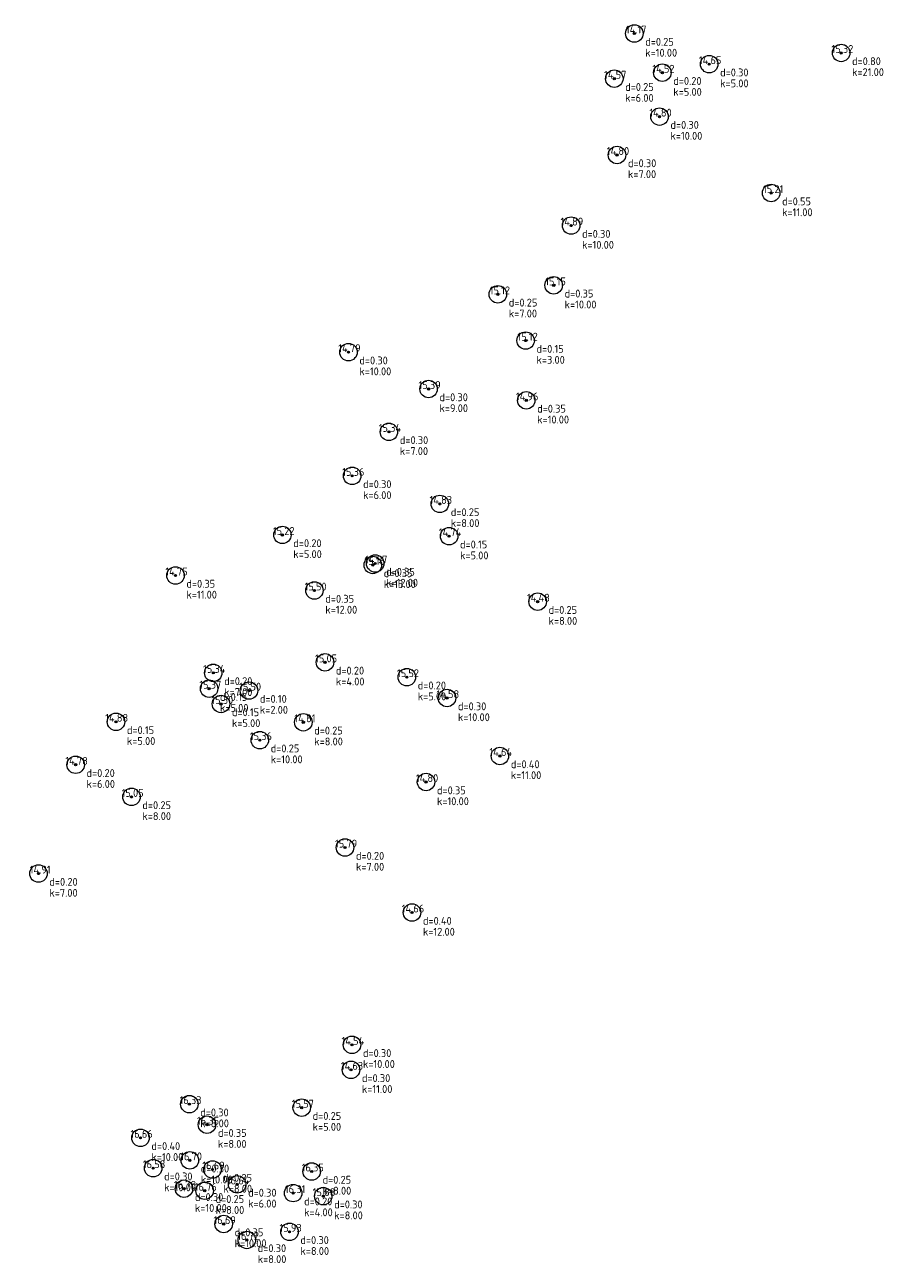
# Model space of a CAD drawing. Header units: metres. Extents: x 202163 to 203807, y 395988 to 397741.
# Tile 6 of 7: x 202163 to 202223, y 397569 to 397654. Entities that reach past the tile are written whole.
import ezdxf
from ezdxf.enums import TextEntityAlignment as Align

# ---------------------------------------------------------------- set-up
doc = ezdxf.new("R2010")
doc.units = ezdxf.units.M
doc.layers.add('B-ME-AL-SITUATIEMETING-S', color=7, linetype='Continuous')
doc.layers.add('X-XX-AL-MEETPUNT_DATA_HOOGTE-T18', color=150, linetype='Continuous')
doc.layers.add('B-ME-GR-BOOM-S', color=90, linetype='Continuous', lineweight=25)
doc.styles.add('NLCS-ISO-ANNOTATIVE-T18', font='txt', dxfattribs={"height": 1.8})

# ---------------------------------------------------------------- blocks, each defined once
blk = doc.blocks.new('SGR-BOOM_NUMMER-SO')
at = {"linetype": 'ByBlock', "lineweight": 18}
h = blk.add_hatch(color=0, dxfattribs=at)
h.dxf.hatch_style = 1
edge = h.paths.add_edge_path()
edge.add_arc((0, 0), 0.25, 0, 360)
at = {"color": 0, "linetype": 'ByBlock', "lineweight": 18}
for radius in [2, 0.25]:
    blk.add_circle((0, 0), radius, dxfattribs=at)
at = {"color": 0, "linetype": 'ByBlock', "lineweight": -2, "style": 'NLCS-ISO-ANNOTATIVE-T18'}
for tag, p in [('SOORT', (2.5, -2.8)), ('DIAMETER', (2.5, -5.3))]:
    blk.add_attdef(tag, p, '', height=1.8, dxfattribs=at)
blk = doc.blocks.new('SAL-MEETPUNT_MARKER-SO')
at = {"layer": 'X-XX-AL-MEETPUNT_DATA_HOOGTE-T18', "style": 'NLCS-ISO-ANNOTATIVE-T18'}
blk.add_attdef('HOOGTE', text='', height=1.8, dxfattribs=at).set_placement((2.79, 0), align=Align.RIGHT)

msp = doc.modelspace()

# ---------------------------------------------------------------- block references
at = {"layer": 'B-ME-AL-SITUATIEMETING-S'}
ref = msp.add_blockref('SAL-MEETPUNT_MARKER-SO', (202205.184, 397653.27), dxfattribs=dict(at, xscale=0.3, yscale=0.3, zscale=0.3))
ref.add_attrib('HOOGTE', '14.17', dxfattribs={"layer": 'X-XX-AL-MEETPUNT_DATA_HOOGTE-T18', "height": 0.54, "style": 'NLCS-ISO-ANNOTATIVE-T18'}).set_placement((202206.02032, 397653.27), align=Align.RIGHT)
ref = msp.add_blockref('SAL-MEETPUNT_MARKER-SO', (202219.383, 397651.937), dxfattribs=dict(at, xscale=0.3, yscale=0.3, zscale=0.3))
ref.add_attrib('HOOGTE', '15.32', dxfattribs={"layer": 'X-XX-AL-MEETPUNT_DATA_HOOGTE-T18', "height": 0.54, "style": 'NLCS-ISO-ANNOTATIVE-T18'}).set_placement((202220.21932, 397651.937), align=Align.RIGHT)
ref = msp.add_blockref('SAL-MEETPUNT_MARKER-SO', (202210.324, 397651.168), dxfattribs=dict(at, xscale=0.3, yscale=0.3, zscale=0.3))
ref.add_attrib('HOOGTE', '14.65', dxfattribs={"layer": 'X-XX-AL-MEETPUNT_DATA_HOOGTE-T18', "height": 0.54, "style": 'NLCS-ISO-ANNOTATIVE-T18'}).set_placement((202211.16032, 397651.168), align=Align.RIGHT)
ref = msp.add_blockref('SAL-MEETPUNT_MARKER-SO', (202203.807, 397650.169), dxfattribs=dict(at, xscale=0.3, yscale=0.3, zscale=0.3))
ref.add_attrib('HOOGTE', '14.57', dxfattribs={"layer": 'X-XX-AL-MEETPUNT_DATA_HOOGTE-T18', "height": 0.54, "style": 'NLCS-ISO-ANNOTATIVE-T18'}).set_placement((202204.64332, 397650.169), align=Align.RIGHT)
ref = msp.add_blockref('SAL-MEETPUNT_MARKER-SO', (202207.11, 397650.582), dxfattribs=dict(at, xscale=0.3, yscale=0.3, zscale=0.3))
ref.add_attrib('HOOGTE', '14.52', dxfattribs={"layer": 'X-XX-AL-MEETPUNT_DATA_HOOGTE-T18', "height": 0.54, "style": 'NLCS-ISO-ANNOTATIVE-T18'}).set_placement((202207.94632, 397650.582), align=Align.RIGHT)
ref = msp.add_blockref('SAL-MEETPUNT_MARKER-SO', (202206.914, 397647.566), dxfattribs=dict(at, xscale=0.3, yscale=0.3, zscale=0.3))
ref.add_attrib('HOOGTE', '14.80', dxfattribs={"layer": 'X-XX-AL-MEETPUNT_DATA_HOOGTE-T18', "height": 0.54, "style": 'NLCS-ISO-ANNOTATIVE-T18'}).set_placement((202207.75032, 397647.566), align=Align.RIGHT)
ref = msp.add_blockref('SAL-MEETPUNT_MARKER-SO', (202203.996, 397644.933), dxfattribs=dict(at, xscale=0.3, yscale=0.3, zscale=0.3))
ref.add_attrib('HOOGTE', '14.80', dxfattribs={"layer": 'X-XX-AL-MEETPUNT_DATA_HOOGTE-T18', "height": 0.54, "style": 'NLCS-ISO-ANNOTATIVE-T18'}).set_placement((202204.83232, 397644.933), align=Align.RIGHT)
ref = msp.add_blockref('SAL-MEETPUNT_MARKER-SO', (202214.577, 397642.318), dxfattribs=dict(at, xscale=0.3, yscale=0.3, zscale=0.3))
ref.add_attrib('HOOGTE', '15.21', dxfattribs={"layer": 'X-XX-AL-MEETPUNT_DATA_HOOGTE-T18', "height": 0.54, "style": 'NLCS-ISO-ANNOTATIVE-T18'}).set_placement((202215.41332, 397642.318), align=Align.RIGHT)
ref = msp.add_blockref('SAL-MEETPUNT_MARKER-SO', (202200.846, 397640.086), dxfattribs=dict(at, xscale=0.3, yscale=0.3, zscale=0.3))
ref.add_attrib('HOOGTE', '14.89', dxfattribs={"layer": 'X-XX-AL-MEETPUNT_DATA_HOOGTE-T18', "height": 0.54, "style": 'NLCS-ISO-ANNOTATIVE-T18'}).set_placement((202201.68232, 397640.086), align=Align.RIGHT)
ref = msp.add_blockref('SAL-MEETPUNT_MARKER-SO', (202199.65, 397635.985), dxfattribs=dict(at, xscale=0.3, yscale=0.3, zscale=0.3))
ref.add_attrib('HOOGTE', '15.15', dxfattribs={"layer": 'X-XX-AL-MEETPUNT_DATA_HOOGTE-T18', "height": 0.54, "style": 'NLCS-ISO-ANNOTATIVE-T18'}).set_placement((202200.48632, 397635.985), align=Align.RIGHT)
ref = msp.add_blockref('SAL-MEETPUNT_MARKER-SO', (202195.817, 397635.367), dxfattribs=dict(at, xscale=0.3, yscale=0.3, zscale=0.3))
ref.add_attrib('HOOGTE', '15.12', dxfattribs={"layer": 'X-XX-AL-MEETPUNT_DATA_HOOGTE-T18', "height": 0.54, "style": 'NLCS-ISO-ANNOTATIVE-T18'}).set_placement((202196.65332, 397635.367), align=Align.RIGHT)
ref = msp.add_blockref('SAL-MEETPUNT_MARKER-SO', (202197.72, 397632.191), dxfattribs=dict(at, xscale=0.3, yscale=0.3, zscale=0.3))
ref.add_attrib('HOOGTE', '15.12', dxfattribs={"layer": 'X-XX-AL-MEETPUNT_DATA_HOOGTE-T18', "height": 0.54, "style": 'NLCS-ISO-ANNOTATIVE-T18'}).set_placement((202198.55632, 397632.191), align=Align.RIGHT)
ref = msp.add_blockref('SAL-MEETPUNT_MARKER-SO', (202185.56, 397631.398), dxfattribs=dict(at, xscale=0.3, yscale=0.3, zscale=0.3))
ref.add_attrib('HOOGTE', '14.79', dxfattribs={"layer": 'X-XX-AL-MEETPUNT_DATA_HOOGTE-T18', "height": 0.54, "style": 'NLCS-ISO-ANNOTATIVE-T18'}).set_placement((202186.39632, 397631.398), align=Align.RIGHT)
ref = msp.add_blockref('SAL-MEETPUNT_MARKER-SO', (202191.059, 397628.868), dxfattribs=dict(at, xscale=0.3, yscale=0.3, zscale=0.3))
ref.add_attrib('HOOGTE', '15.39', dxfattribs={"layer": 'X-XX-AL-MEETPUNT_DATA_HOOGTE-T18', "height": 0.54, "style": 'NLCS-ISO-ANNOTATIVE-T18'}).set_placement((202191.89532, 397628.868), align=Align.RIGHT)
ref = msp.add_blockref('SAL-MEETPUNT_MARKER-SO', (202197.765, 397628.086), dxfattribs=dict(at, xscale=0.3, yscale=0.3, zscale=0.3))
ref.add_attrib('HOOGTE', '14.96', dxfattribs={"layer": 'X-XX-AL-MEETPUNT_DATA_HOOGTE-T18', "height": 0.54, "style": 'NLCS-ISO-ANNOTATIVE-T18'}).set_placement((202198.60132, 397628.086), align=Align.RIGHT)
ref = msp.add_blockref('SAL-MEETPUNT_MARKER-SO', (202188.336, 397625.925), dxfattribs=dict(at, xscale=0.3, yscale=0.3, zscale=0.3))
ref.add_attrib('HOOGTE', '15.34', dxfattribs={"layer": 'X-XX-AL-MEETPUNT_DATA_HOOGTE-T18', "height": 0.54, "style": 'NLCS-ISO-ANNOTATIVE-T18'}).set_placement((202189.17232, 397625.925), align=Align.RIGHT)
ref = msp.add_blockref('SAL-MEETPUNT_MARKER-SO', (202185.814, 397622.903), dxfattribs=dict(at, xscale=0.3, yscale=0.3, zscale=0.3))
ref.add_attrib('HOOGTE', '15.36', dxfattribs={"layer": 'X-XX-AL-MEETPUNT_DATA_HOOGTE-T18', "height": 0.54, "style": 'NLCS-ISO-ANNOTATIVE-T18'}).set_placement((202186.65032, 397622.903), align=Align.RIGHT)
ref = msp.add_blockref('SAL-MEETPUNT_MARKER-SO', (202191.835, 397620.979), dxfattribs=dict(at, xscale=0.3, yscale=0.3, zscale=0.3))
ref.add_attrib('HOOGTE', '14.83', dxfattribs={"layer": 'X-XX-AL-MEETPUNT_DATA_HOOGTE-T18', "height": 0.54, "style": 'NLCS-ISO-ANNOTATIVE-T18'}).set_placement((202192.67132, 397620.979), align=Align.RIGHT)
ref = msp.add_blockref('SAL-MEETPUNT_MARKER-SO', (202181.025, 397618.85), dxfattribs=dict(at, xscale=0.3, yscale=0.3, zscale=0.3))
ref.add_attrib('HOOGTE', '15.22', dxfattribs={"layer": 'X-XX-AL-MEETPUNT_DATA_HOOGTE-T18', "height": 0.54, "style": 'NLCS-ISO-ANNOTATIVE-T18'}).set_placement((202181.86132, 397618.85), align=Align.RIGHT)
ref = msp.add_blockref('SAL-MEETPUNT_MARKER-SO', (202192.469, 397618.764), dxfattribs=dict(at, xscale=0.3, yscale=0.3, zscale=0.3))
ref.add_attrib('HOOGTE', '14.74', dxfattribs={"layer": 'X-XX-AL-MEETPUNT_DATA_HOOGTE-T18', "height": 0.54, "style": 'NLCS-ISO-ANNOTATIVE-T18'}).set_placement((202193.30532, 397618.764), align=Align.RIGHT)
ref = msp.add_blockref('SAL-MEETPUNT_MARKER-SO', (202187.397, 397616.889), dxfattribs=dict(at, xscale=0.3, yscale=0.3, zscale=0.3))
ref.add_attrib('HOOGTE', '14.97', dxfattribs={"layer": 'X-XX-AL-MEETPUNT_DATA_HOOGTE-T18', "height": 0.54, "style": 'NLCS-ISO-ANNOTATIVE-T18'}).set_placement((202188.23332, 397616.889), align=Align.RIGHT)
ref = msp.add_blockref('SAL-MEETPUNT_MARKER-SO', (202173.685, 397616.068), dxfattribs=dict(at, xscale=0.3, yscale=0.3, zscale=0.3))
ref.add_attrib('HOOGTE', '14.75', dxfattribs={"layer": 'X-XX-AL-MEETPUNT_DATA_HOOGTE-T18', "height": 0.54, "style": 'NLCS-ISO-ANNOTATIVE-T18'}).set_placement((202174.52132, 397616.068), align=Align.RIGHT)
ref = msp.add_blockref('SAL-MEETPUNT_MARKER-SO', (202187.231, 397616.789), dxfattribs=dict(at, xscale=0.3, yscale=0.3, zscale=0.3))
ref.add_attrib('HOOGTE', '15.16', dxfattribs={"layer": 'X-XX-AL-MEETPUNT_DATA_HOOGTE-T18', "height": 0.54, "style": 'NLCS-ISO-ANNOTATIVE-T18'}).set_placement((202188.06732, 397616.789), align=Align.RIGHT)
ref = msp.add_blockref('SAL-MEETPUNT_MARKER-SO', (202183.222, 397615.036), dxfattribs=dict(at, xscale=0.3, yscale=0.3, zscale=0.3))
ref.add_attrib('HOOGTE', '15.50', dxfattribs={"layer": 'X-XX-AL-MEETPUNT_DATA_HOOGTE-T18', "height": 0.54, "style": 'NLCS-ISO-ANNOTATIVE-T18'}).set_placement((202184.05832, 397615.036), align=Align.RIGHT)
ref = msp.add_blockref('SAL-MEETPUNT_MARKER-SO', (202198.547, 397614.269), dxfattribs=dict(at, xscale=0.3, yscale=0.3, zscale=0.3))
ref.add_attrib('HOOGTE', '14.48', dxfattribs={"layer": 'X-XX-AL-MEETPUNT_DATA_HOOGTE-T18', "height": 0.54, "style": 'NLCS-ISO-ANNOTATIVE-T18'}).set_placement((202199.38332, 397614.269), align=Align.RIGHT)
ref = msp.add_blockref('SAL-MEETPUNT_MARKER-SO', (202183.946, 397610.104), dxfattribs=dict(at, xscale=0.3, yscale=0.3, zscale=0.3))
ref.add_attrib('HOOGTE', '15.05', dxfattribs={"layer": 'X-XX-AL-MEETPUNT_DATA_HOOGTE-T18', "height": 0.54, "style": 'NLCS-ISO-ANNOTATIVE-T18'}).set_placement((202184.78232, 397610.104), align=Align.RIGHT)
ref = msp.add_blockref('SAL-MEETPUNT_MARKER-SO', (202176.276, 397609.38), dxfattribs=dict(at, xscale=0.3, yscale=0.3, zscale=0.3))
ref.add_attrib('HOOGTE', '15.34', dxfattribs={"layer": 'X-XX-AL-MEETPUNT_DATA_HOOGTE-T18', "height": 0.54, "style": 'NLCS-ISO-ANNOTATIVE-T18'}).set_placement((202177.11232, 397609.38), align=Align.RIGHT)
ref = msp.add_blockref('SAL-MEETPUNT_MARKER-SO', (202189.567, 397609.087), dxfattribs=dict(at, xscale=0.3, yscale=0.3, zscale=0.3))
ref.add_attrib('HOOGTE', '15.52', dxfattribs={"layer": 'X-XX-AL-MEETPUNT_DATA_HOOGTE-T18', "height": 0.54, "style": 'NLCS-ISO-ANNOTATIVE-T18'}).set_placement((202190.40332, 397609.087), align=Align.RIGHT)
ref = msp.add_blockref('SAL-MEETPUNT_MARKER-SO', (202175.992, 397608.297), dxfattribs=dict(at, xscale=0.3, yscale=0.3, zscale=0.3))
ref.add_attrib('HOOGTE', '15.37', dxfattribs={"layer": 'X-XX-AL-MEETPUNT_DATA_HOOGTE-T18', "height": 0.54, "style": 'NLCS-ISO-ANNOTATIVE-T18'}).set_placement((202176.82832, 397608.297), align=Align.RIGHT)
ref = msp.add_blockref('SAL-MEETPUNT_MARKER-SO', (202178.728, 397608.164), dxfattribs=dict(at, xscale=0.3, yscale=0.3, zscale=0.3))
ref.add_attrib('HOOGTE', '15.50', dxfattribs={"layer": 'X-XX-AL-MEETPUNT_DATA_HOOGTE-T18', "height": 0.54, "style": 'NLCS-ISO-ANNOTATIVE-T18'}).set_placement((202179.56432, 397608.164), align=Align.RIGHT)
ref = msp.add_blockref('SAL-MEETPUNT_MARKER-SO', (202192.325, 397607.653), dxfattribs=dict(at, xscale=0.3, yscale=0.3, zscale=0.3))
ref.add_attrib('HOOGTE', '14.58', dxfattribs={"layer": 'X-XX-AL-MEETPUNT_DATA_HOOGTE-T18', "height": 0.54, "style": 'NLCS-ISO-ANNOTATIVE-T18'}).set_placement((202193.16132, 397607.653), align=Align.RIGHT)
ref = msp.add_blockref('SAL-MEETPUNT_MARKER-SO', (202176.81, 397607.247), dxfattribs=dict(at, xscale=0.3, yscale=0.3, zscale=0.3))
ref.add_attrib('HOOGTE', '15.30', dxfattribs={"layer": 'X-XX-AL-MEETPUNT_DATA_HOOGTE-T18', "height": 0.54, "style": 'NLCS-ISO-ANNOTATIVE-T18'}).set_placement((202177.64632, 397607.247), align=Align.RIGHT)
ref = msp.add_blockref('SAL-MEETPUNT_MARKER-SO', (202169.599, 397606.021), dxfattribs=dict(at, xscale=0.3, yscale=0.3, zscale=0.3))
ref.add_attrib('HOOGTE', '14.88', dxfattribs={"layer": 'X-XX-AL-MEETPUNT_DATA_HOOGTE-T18', "height": 0.54, "style": 'NLCS-ISO-ANNOTATIVE-T18'}).set_placement((202170.43532, 397606.021), align=Align.RIGHT)
ref = msp.add_blockref('SAL-MEETPUNT_MARKER-SO', (202182.459, 397605.989), dxfattribs=dict(at, xscale=0.3, yscale=0.3, zscale=0.3))
ref.add_attrib('HOOGTE', '14.81', dxfattribs={"layer": 'X-XX-AL-MEETPUNT_DATA_HOOGTE-T18', "height": 0.54, "style": 'NLCS-ISO-ANNOTATIVE-T18'}).set_placement((202183.29532, 397605.989), align=Align.RIGHT)
ref = msp.add_blockref('SAL-MEETPUNT_MARKER-SO', (202179.472, 397604.764), dxfattribs=dict(at, xscale=0.3, yscale=0.3, zscale=0.3))
ref.add_attrib('HOOGTE', '15.36', dxfattribs={"layer": 'X-XX-AL-MEETPUNT_DATA_HOOGTE-T18', "height": 0.54, "style": 'NLCS-ISO-ANNOTATIVE-T18'}).set_placement((202180.30832, 397604.764), align=Align.RIGHT)
ref = msp.add_blockref('SAL-MEETPUNT_MARKER-SO', (202195.956, 397603.675), dxfattribs=dict(at, xscale=0.3, yscale=0.3, zscale=0.3))
ref.add_attrib('HOOGTE', '14.64', dxfattribs={"layer": 'X-XX-AL-MEETPUNT_DATA_HOOGTE-T18', "height": 0.54, "style": 'NLCS-ISO-ANNOTATIVE-T18'}).set_placement((202196.79232, 397603.675), align=Align.RIGHT)
ref = msp.add_blockref('SAL-MEETPUNT_MARKER-SO', (202166.829, 397603.072), dxfattribs=dict(at, xscale=0.3, yscale=0.3, zscale=0.3))
ref.add_attrib('HOOGTE', '14.78', dxfattribs={"layer": 'X-XX-AL-MEETPUNT_DATA_HOOGTE-T18', "height": 0.54, "style": 'NLCS-ISO-ANNOTATIVE-T18'}).set_placement((202167.66532, 397603.072), align=Align.RIGHT)
ref = msp.add_blockref('SAL-MEETPUNT_MARKER-SO', (202190.887, 397601.886), dxfattribs=dict(at, xscale=0.3, yscale=0.3, zscale=0.3))
ref.add_attrib('HOOGTE', '14.80', dxfattribs={"layer": 'X-XX-AL-MEETPUNT_DATA_HOOGTE-T18', "height": 0.54, "style": 'NLCS-ISO-ANNOTATIVE-T18'}).set_placement((202191.72332, 397601.886), align=Align.RIGHT)
ref = msp.add_blockref('SAL-MEETPUNT_MARKER-SO', (202170.662, 397600.866), dxfattribs=dict(at, xscale=0.3, yscale=0.3, zscale=0.3))
ref.add_attrib('HOOGTE', '15.05', dxfattribs={"layer": 'X-XX-AL-MEETPUNT_DATA_HOOGTE-T18', "height": 0.54, "style": 'NLCS-ISO-ANNOTATIVE-T18'}).set_placement((202171.49832, 397600.866), align=Align.RIGHT)
ref = msp.add_blockref('SAL-MEETPUNT_MARKER-SO', (202185.325, 397597.388), dxfattribs=dict(at, xscale=0.3, yscale=0.3, zscale=0.3))
ref.add_attrib('HOOGTE', '15.79', dxfattribs={"layer": 'X-XX-AL-MEETPUNT_DATA_HOOGTE-T18', "height": 0.54, "style": 'NLCS-ISO-ANNOTATIVE-T18'}).set_placement((202186.16132, 397597.388), align=Align.RIGHT)
ref = msp.add_blockref('SAL-MEETPUNT_MARKER-SO', (202164.277, 397595.603), dxfattribs=dict(at, xscale=0.3, yscale=0.3, zscale=0.3))
ref.add_attrib('HOOGTE', '14.91', dxfattribs={"layer": 'X-XX-AL-MEETPUNT_DATA_HOOGTE-T18', "height": 0.54, "style": 'NLCS-ISO-ANNOTATIVE-T18'}).set_placement((202165.11332, 397595.603), align=Align.RIGHT)
ref = msp.add_blockref('SAL-MEETPUNT_MARKER-SO', (202189.923, 397592.929), dxfattribs=dict(at, xscale=0.3, yscale=0.3, zscale=0.3))
ref.add_attrib('HOOGTE', '14.66', dxfattribs={"layer": 'X-XX-AL-MEETPUNT_DATA_HOOGTE-T18', "height": 0.54, "style": 'NLCS-ISO-ANNOTATIVE-T18'}).set_placement((202190.75932, 397592.929), align=Align.RIGHT)
ref = msp.add_blockref('SAL-MEETPUNT_MARKER-SO', (202185.805, 397583.849), dxfattribs=dict(at, xscale=0.3, yscale=0.3, zscale=0.3))
ref.add_attrib('HOOGTE', '14.54', dxfattribs={"layer": 'X-XX-AL-MEETPUNT_DATA_HOOGTE-T18', "height": 0.54, "style": 'NLCS-ISO-ANNOTATIVE-T18'}).set_placement((202186.64132, 397583.849), align=Align.RIGHT)
ref = msp.add_blockref('SAL-MEETPUNT_MARKER-SO', (202185.732, 397582.132), dxfattribs=dict(at, xscale=0.3, yscale=0.3, zscale=0.3))
ref.add_attrib('HOOGTE', '14.63', dxfattribs={"layer": 'X-XX-AL-MEETPUNT_DATA_HOOGTE-T18', "height": 0.54, "style": 'NLCS-ISO-ANNOTATIVE-T18'}).set_placement((202186.56832, 397582.132), align=Align.RIGHT)
ref = msp.add_blockref('SAL-MEETPUNT_MARKER-SO', (202174.636, 397579.776), dxfattribs=dict(at, xscale=0.3, yscale=0.3, zscale=0.3))
ref.add_attrib('HOOGTE', '16.33', dxfattribs={"layer": 'X-XX-AL-MEETPUNT_DATA_HOOGTE-T18', "height": 0.54, "style": 'NLCS-ISO-ANNOTATIVE-T18'}).set_placement((202175.47232, 397579.776), align=Align.RIGHT)
ref = msp.add_blockref('SAL-MEETPUNT_MARKER-SO', (202182.352, 397579.535), dxfattribs=dict(at, xscale=0.3, yscale=0.3, zscale=0.3))
ref.add_attrib('HOOGTE', '15.57', dxfattribs={"layer": 'X-XX-AL-MEETPUNT_DATA_HOOGTE-T18', "height": 0.54, "style": 'NLCS-ISO-ANNOTATIVE-T18'}).set_placement((202183.18832, 397579.535), align=Align.RIGHT)
ref = msp.add_blockref('SAL-MEETPUNT_MARKER-SO', (202175.847, 397578.366), dxfattribs=dict(at, xscale=0.3, yscale=0.3, zscale=0.3))
ref.add_attrib('HOOGTE', '16.35', dxfattribs={"layer": 'X-XX-AL-MEETPUNT_DATA_HOOGTE-T18', "height": 0.54, "style": 'NLCS-ISO-ANNOTATIVE-T18'}).set_placement((202176.68332, 397578.366), align=Align.RIGHT)
ref = msp.add_blockref('SAL-MEETPUNT_MARKER-SO', (202171.283, 397577.464), dxfattribs=dict(at, xscale=0.3, yscale=0.3, zscale=0.3))
ref.add_attrib('HOOGTE', '16.66', dxfattribs={"layer": 'X-XX-AL-MEETPUNT_DATA_HOOGTE-T18', "height": 0.54, "style": 'NLCS-ISO-ANNOTATIVE-T18'}).set_placement((202172.11932, 397577.464), align=Align.RIGHT)
ref = msp.add_blockref('SAL-MEETPUNT_MARKER-SO', (202172.153, 397575.382), dxfattribs=dict(at, xscale=0.3, yscale=0.3, zscale=0.3))
ref.add_attrib('HOOGTE', '16.58', dxfattribs={"layer": 'X-XX-AL-MEETPUNT_DATA_HOOGTE-T18', "height": 0.54, "style": 'NLCS-ISO-ANNOTATIVE-T18'}).set_placement((202172.98932, 397575.382), align=Align.RIGHT)
ref = msp.add_blockref('SAL-MEETPUNT_MARKER-SO', (202174.67, 397575.92), dxfattribs=dict(at, xscale=0.3, yscale=0.3, zscale=0.3))
ref.add_attrib('HOOGTE', '16.70', dxfattribs={"layer": 'X-XX-AL-MEETPUNT_DATA_HOOGTE-T18', "height": 0.54, "style": 'NLCS-ISO-ANNOTATIVE-T18'}).set_placement((202175.50632, 397575.92), align=Align.RIGHT)
ref = msp.add_blockref('SAL-MEETPUNT_MARKER-SO', (202176.226, 397575.29), dxfattribs=dict(at, xscale=0.3, yscale=0.3, zscale=0.3))
ref.add_attrib('HOOGTE', '16.69', dxfattribs={"layer": 'X-XX-AL-MEETPUNT_DATA_HOOGTE-T18', "height": 0.54, "style": 'NLCS-ISO-ANNOTATIVE-T18'}).set_placement((202177.06232, 397575.29), align=Align.RIGHT)
ref = msp.add_blockref('SAL-MEETPUNT_MARKER-SO', (202183.034, 397575.153), dxfattribs=dict(at, xscale=0.3, yscale=0.3, zscale=0.3))
ref.add_attrib('HOOGTE', '16.35', dxfattribs={"layer": 'X-XX-AL-MEETPUNT_DATA_HOOGTE-T18', "height": 0.54, "style": 'NLCS-ISO-ANNOTATIVE-T18'}).set_placement((202183.87032, 397575.153), align=Align.RIGHT)
ref = msp.add_blockref('SAL-MEETPUNT_MARKER-SO', (202174.268, 397573.967), dxfattribs=dict(at, xscale=0.3, yscale=0.3, zscale=0.3))
ref.add_attrib('HOOGTE', '16.78', dxfattribs={"layer": 'X-XX-AL-MEETPUNT_DATA_HOOGTE-T18', "height": 0.54, "style": 'NLCS-ISO-ANNOTATIVE-T18'}).set_placement((202175.10432, 397573.967), align=Align.RIGHT)
ref = msp.add_blockref('SAL-MEETPUNT_MARKER-SO', (202175.689, 397573.829), dxfattribs=dict(at, xscale=0.3, yscale=0.3, zscale=0.3))
ref.add_attrib('HOOGTE', '16.76', dxfattribs={"layer": 'X-XX-AL-MEETPUNT_DATA_HOOGTE-T18', "height": 0.54, "style": 'NLCS-ISO-ANNOTATIVE-T18'}).set_placement((202176.52532, 397573.829), align=Align.RIGHT)
ref = msp.add_blockref('SAL-MEETPUNT_MARKER-SO', (202177.921, 397574.266), dxfattribs=dict(at, xscale=0.3, yscale=0.3, zscale=0.3))
ref.add_attrib('HOOGTE', '16.64', dxfattribs={"layer": 'X-XX-AL-MEETPUNT_DATA_HOOGTE-T18', "height": 0.54, "style": 'NLCS-ISO-ANNOTATIVE-T18'}).set_placement((202178.75732, 397574.266), align=Align.RIGHT)
ref = msp.add_blockref('SAL-MEETPUNT_MARKER-SO', (202181.764, 397573.668), dxfattribs=dict(at, xscale=0.3, yscale=0.3, zscale=0.3))
ref.add_attrib('HOOGTE', '16.31', dxfattribs={"layer": 'X-XX-AL-MEETPUNT_DATA_HOOGTE-T18', "height": 0.54, "style": 'NLCS-ISO-ANNOTATIVE-T18'}).set_placement((202182.60032, 397573.668), align=Align.RIGHT)
ref = msp.add_blockref('SAL-MEETPUNT_MARKER-SO', (202183.828, 397573.459), dxfattribs=dict(at, xscale=0.3, yscale=0.3, zscale=0.3))
ref.add_attrib('HOOGTE', '15.88', dxfattribs={"layer": 'X-XX-AL-MEETPUNT_DATA_HOOGTE-T18', "height": 0.54, "style": 'NLCS-ISO-ANNOTATIVE-T18'}).set_placement((202184.66432, 397573.459), align=Align.RIGHT)
ref = msp.add_blockref('SAL-MEETPUNT_MARKER-SO', (202176.996, 397571.544), dxfattribs=dict(at, xscale=0.3, yscale=0.3, zscale=0.3))
ref.add_attrib('HOOGTE', '16.69', dxfattribs={"layer": 'X-XX-AL-MEETPUNT_DATA_HOOGTE-T18', "height": 0.54, "style": 'NLCS-ISO-ANNOTATIVE-T18'}).set_placement((202177.83232, 397571.544), align=Align.RIGHT)
ref = msp.add_blockref('SAL-MEETPUNT_MARKER-SO', (202181.512, 397571.012), dxfattribs=dict(at, xscale=0.3, yscale=0.3, zscale=0.3))
ref.add_attrib('HOOGTE', '15.93', dxfattribs={"layer": 'X-XX-AL-MEETPUNT_DATA_HOOGTE-T18', "height": 0.54, "style": 'NLCS-ISO-ANNOTATIVE-T18'}).set_placement((202182.34832, 397571.012), align=Align.RIGHT)
ref = msp.add_blockref('SAL-MEETPUNT_MARKER-SO', (202178.582, 397570.453), dxfattribs=dict(at, xscale=0.3, yscale=0.3, zscale=0.3))
ref.add_attrib('HOOGTE', '16.72', dxfattribs={"layer": 'X-XX-AL-MEETPUNT_DATA_HOOGTE-T18', "height": 0.54, "style": 'NLCS-ISO-ANNOTATIVE-T18'}).set_placement((202179.41832, 397570.453), align=Align.RIGHT)
at = {"layer": 'B-ME-GR-BOOM-S', "xscale": 0.3, "yscale": 0.3, "zscale": 0.3}
for p, values in [((202205.184, 397653.27), {'SOORT': 'd=0.25', 'DIAMETER': 'k=10.00'}), ((202219.383, 397651.937), {'SOORT': 'd=0.80', 'DIAMETER': 'k=21.00'}), ((202210.324, 397651.168), {'SOORT': 'd=0.30', 'DIAMETER': 'k=5.00'}), ((202203.807, 397650.169), {'SOORT': 'd=0.25', 'DIAMETER': 'k=6.00'}), ((202207.11, 397650.582), {'SOORT': 'd=0.20', 'DIAMETER': 'k=5.00'}), ((202206.914, 397647.566), {'SOORT': 'd=0.30', 'DIAMETER': 'k=10.00'}), ((202203.996, 397644.933), {'SOORT': 'd=0.30', 'DIAMETER': 'k=7.00'}), ((202214.577, 397642.318), {'SOORT': 'd=0.55', 'DIAMETER': 'k=11.00'}), ((202200.846, 397640.086), {'SOORT': 'd=0.30', 'DIAMETER': 'k=10.00'}), ((202199.65, 397635.985), {'SOORT': 'd=0.35', 'DIAMETER': 'k=10.00'}), ((202195.817, 397635.367), {'SOORT': 'd=0.25', 'DIAMETER': 'k=7.00'}), ((202197.72, 397632.191), {'SOORT': 'd=0.15', 'DIAMETER': 'k=3.00'}), ((202185.56, 397631.398), {'SOORT': 'd=0.30', 'DIAMETER': 'k=10.00'}), ((202191.059, 397628.868), {'SOORT': 'd=0.30', 'DIAMETER': 'k=9.00'}), ((202197.765, 397628.086), {'SOORT': 'd=0.35', 'DIAMETER': 'k=10.00'}), ((202188.336, 397625.925), {'SOORT': 'd=0.30', 'DIAMETER': 'k=7.00'}), ((202185.814, 397622.903), {'SOORT': 'd=0.30', 'DIAMETER': 'k=6.00'}), ((202191.835, 397620.979), {'SOORT': 'd=0.25', 'DIAMETER': 'k=8.00'}), ((202181.025, 397618.85), {'SOORT': 'd=0.20', 'DIAMETER': 'k=5.00'}), ((202192.469, 397618.764), {'SOORT': 'd=0.15', 'DIAMETER': 'k=5.00'}), ((202187.397, 397616.889), {'SOORT': 'd=0.35', 'DIAMETER': 'k=12.00'}), ((202173.685, 397616.068), {'SOORT': 'd=0.35', 'DIAMETER': 'k=11.00'}), ((202187.231, 397616.789), {'SOORT': 'd=0.35', 'DIAMETER': 'k=13.00'}), ((202183.222, 397615.036), {'SOORT': 'd=0.35', 'DIAMETER': 'k=12.00'}), ((202198.547, 397614.269), {'SOORT': 'd=0.25', 'DIAMETER': 'k=8.00'}), ((202183.946, 397610.104), {'SOORT': 'd=0.20', 'DIAMETER': 'k=4.00'}), ((202176.276, 397609.38), {'SOORT': 'd=0.20', 'DIAMETER': 'k=7.00'}), ((202189.567, 397609.087), {'SOORT': 'd=0.20', 'DIAMETER': 'k=5.00'}), ((202175.992, 397608.297), {'SOORT': 'd=0.15', 'DIAMETER': 'k=5.00'}), ((202178.728, 397608.164), {'SOORT': 'd=0.10', 'DIAMETER': 'k=2.00'}), ((202192.325, 397607.653), {'SOORT': 'd=0.30', 'DIAMETER': 'k=10.00'}), ((202176.81, 397607.247), {'SOORT': 'd=0.15', 'DIAMETER': 'k=5.00'}), ((202169.599, 397606.021), {'SOORT': 'd=0.15', 'DIAMETER': 'k=5.00'}), ((202182.459, 397605.989), {'SOORT': 'd=0.25', 'DIAMETER': 'k=8.00'}), ((202179.472, 397604.764), {'SOORT': 'd=0.25', 'DIAMETER': 'k=10.00'}), ((202195.956, 397603.675), {'SOORT': 'd=0.40', 'DIAMETER': 'k=11.00'}), ((202166.829, 397603.072), {'SOORT': 'd=0.20', 'DIAMETER': 'k=6.00'}), ((202190.887, 397601.886), {'SOORT': 'd=0.35', 'DIAMETER': 'k=10.00'}), ((202170.662, 397600.866), {'SOORT': 'd=0.25', 'DIAMETER': 'k=8.00'}), ((202185.325, 397597.388), {'SOORT': 'd=0.20', 'DIAMETER': 'k=7.00'}), ((202164.277, 397595.603), {'SOORT': 'd=0.20', 'DIAMETER': 'k=7.00'}), ((202189.923, 397592.929), {'SOORT': 'd=0.40', 'DIAMETER': 'k=12.00'}), ((202185.805, 397583.849), {'SOORT': 'd=0.30', 'DIAMETER': 'k=10.00'}), ((202185.732, 397582.132), {'SOORT': 'd=0.30', 'DIAMETER': 'k=11.00'}), ((202174.636, 397579.776), {'SOORT': 'd=0.30', 'DIAMETER': 'k=8.00'}), ((202182.352, 397579.535), {'SOORT': 'd=0.25', 'DIAMETER': 'k=5.00'}), ((202175.847, 397578.366), {'SOORT': 'd=0.35', 'DIAMETER': 'k=8.00'}), ((202171.283, 397577.464), {'SOORT': 'd=0.40', 'DIAMETER': 'k=10.00'}), ((202172.153, 397575.382), {'SOORT': 'd=0.30', 'DIAMETER': 'k=10.00'}), ((202174.67, 397575.92), {'SOORT': 'd=0.30', 'DIAMETER': 'k=10.00'}), ((202176.226, 397575.29), {'SOORT': 'd=0.25', 'DIAMETER': 'k=8.00'}), ((202183.034, 397575.153), {'SOORT': 'd=0.25', 'DIAMETER': 'k=8.00'}), ((202174.268, 397573.967), {'SOORT': 'd=0.30', 'DIAMETER': 'k=10.00'}), ((202175.689, 397573.829), {'SOORT': 'd=0.25', 'DIAMETER': 'k=8.00'}), ((202177.921, 397574.266), {'SOORT': 'd=0.30', 'DIAMETER': 'k=6.00'}), ((202181.764, 397573.668), {'SOORT': 'd=0.20', 'DIAMETER': 'k=4.00'}), ((202183.828, 397573.459), {'SOORT': 'd=0.30', 'DIAMETER': 'k=8.00'}), ((202176.996, 397571.544), {'SOORT': 'd=0.35', 'DIAMETER': 'k=10.00'}), ((202181.512, 397571.012), {'SOORT': 'd=0.30', 'DIAMETER': 'k=8.00'}), ((202178.582, 397570.453), {'SOORT': 'd=0.30', 'DIAMETER': 'k=8.00'})]:
    msp.add_blockref('SGR-BOOM_NUMMER-SO', p, dxfattribs=at).add_auto_attribs(values)

doc.saveas('drawing.dxf')
